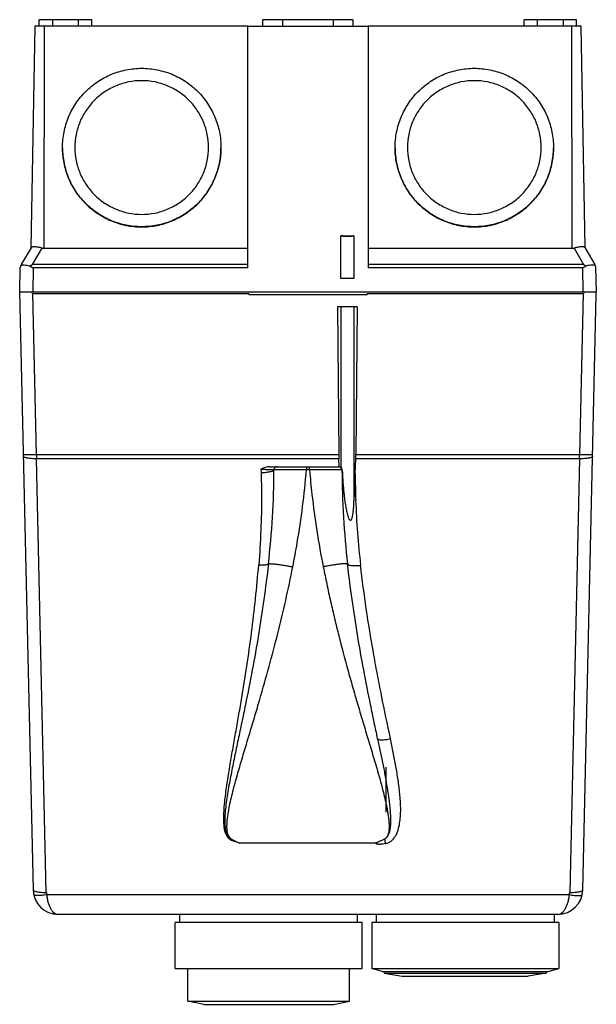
# Model space of a CAD drawing. Header units: millimetres. Extents: x 18 to 106, y 13 to 163.
import ezdxf

# ---------------------------------------------------------------- set-up
doc = ezdxf.new("R2010")
doc.units = ezdxf.units.MM
doc.header["$LTSCALE"] = 11.429563
doc.layers.get('0').update_dxf_attribs({"linetype": 'CONTINUOUS'})

msp = doc.modelspace()

# ---------------------------------------------------------------- linework, layer by layer
at = {"color": 7, "linetype": 'Continuous'}
for p, q in [((21.2, 162.21), (21.2, 163.21)), ((29.2, 163.21), (21.2, 163.21)), ((23.2, 163.21), (23.2, 162.21)), ((27.2, 162.21), (27.2, 163.21)), ((29.2, 162.21), (29.2, 163.21)), ((55.33, 162.21), (55.33, 163.21)), ((69.07, 163.21), (55.33, 163.21)), ((58.33, 163.21), (58.33, 162.21)), ((66.07, 162.21), (66.07, 163.21)), ((69.07, 163.21), (69.07, 162.21)), ((95.2, 162.21), (95.2, 163.21)), ((103.2, 163.21), (95.2, 163.21)), ((97.2, 163.21), (97.2, 162.21)), ((101.2, 162.21), (101.2, 163.21)), ((103.2, 162.21), (103.2, 163.21)), ((20.51, 162.21), (19.92, 128.41)), ((53.04, 162.21), (20.51, 162.21)), ((21.92, 128.32), (22.01, 162.21)), ((53.04, 125.35), (53.04, 162.21)), ((53.04, 162.21), (71.37, 162.21)), ((71.37, 162.21), (71.37, 125.35)), ((103.9, 162.21), (71.37, 162.21)), ((102.4, 162.21), (102.49, 128.32)), ((104.49, 128.45), (103.9, 162.21)), ((67.2, 123.71), (67.2, 130.26)), ((67.2, 130.26), (69.2, 130.26)), ((67.57, 130.21), (68.83, 130.21)), ((69.2, 130.26), (69.2, 123.71)), ((19.93, 128.43), (18.5, 125.94)), ((20.17, 125.85), (21.62, 128.36)), ((53.04, 128.32), (21.92, 128.32)), ((102.49, 128.32), (71.37, 128.32)), ((102.81, 128.36), (104.27, 125.85)), ((105.91, 126), (104.48, 128.46)), ((18.24, 121.71), (18.3, 125.44)), ((53.04, 125.84), (20.17, 125.85)), ((20.24, 121.71), (20.3, 125.35)), ((53.04, 125.35), (20.3, 125.35)), ((104.27, 125.85), (71.37, 125.84)), ((104.11, 125.35), (71.37, 125.35)), ((104.11, 125.35), (104.17, 121.71)), ((106.1, 125.5), (106.17, 121.71)), ((69.2, 123.71), (67.2, 123.71)), ((18.2, 121.71), (20.26, 30.43)), ((18.2, 121.71), (106.2, 121.71)), ((106.2, 121.27), (106.2, 121.71)), ((20.76, 96.88), (20.21, 121.43)), ((20.21, 121.43), (53.19, 121.43)), ((53.19, 121.43), (53.19, 121.27)), ((53.19, 121.27), (71.21, 121.27)), ((71.21, 121.43), (71.21, 121.27)), ((71.21, 121.43), (104.21, 121.43)), ((104.21, 121.43), (103.65, 96.88)), ((104.14, 30.43), (106.2, 121.27)), ((66.72, 119.42), (66.89, 96.88)), ((69.69, 119.42), (66.72, 119.42)), ((67.2, 119.42), (67.2, 95.01)), ((69.2, 119.42), (69.2, 89.86)), ((69.69, 119.42), (69.52, 96.88)), ((20.76, 96.88), (20.77, 96.22)), ((20.76, 96.88), (66.89, 96.88)), ((22.26, 30.06), (20.77, 96.22)), ((66.91, 96.22), (20.77, 96.22)), ((66.96, 95.01), (66.91, 96.22)), ((69.4, 93.92), (69.5, 96.22)), ((103.64, 96.22), (69.5, 96.22)), ((69.52, 96.88), (103.65, 96.88)), ((103.64, 96.22), (102.14, 30.06)), ((103.64, 96.22), (103.65, 96.88)), ((56.37, 95.01), (67.18, 95.01)), ((61.97, 95.01), (61.97, 94.51)), ((62.44, 94.51), (62.44, 95.01)), ((55.03, 94.62), (55.04, 94.11)), ((62.44, 94.51), (61.97, 94.51)), ((67.39, 94.47), (67.39, 94.51)), ((67.44, 94.47), (67.43, 94.53)), ((67.44, 94.43), (67.44, 94.47)), ((74.14, 42.31), (74.14, 49.16)), ((51.76, 37.6), (72.55, 37.6)), ((22.3, 29.72), (102.1, 29.72)), ((100.34, 26.71), (24.06, 26.71)), ((42.62, 25.46), (42.62, 26.71)), ((69.78, 25.46), (69.78, 26.71)), ((72.62, 26.71), (72.62, 25.46)), ((99.78, 26.71), (99.78, 25.46)), ((70.46, 25.46), (41.94, 25.46)), ((41.94, 18.46), (41.94, 25.46)), ((70.46, 18.46), (70.46, 25.46)), ((100.46, 25.46), (71.94, 25.46)), ((71.94, 25.46), (71.94, 18.46)), ((100.46, 25.46), (100.46, 18.46)), ((41.94, 18.46), (70.46, 18.46)), ((43.84, 13.47), (43.84, 18.46)), ((68.56, 13.47), (68.56, 18.46)), ((71.94, 18.46), (100.46, 18.46)), ((73.54, 17.99), (71.94, 18.46)), ((98.86, 17.99), (100.46, 18.46)), ((73.54, 17.99), (98.86, 17.99)), ((73.84, 17.99), (73.84, 17.76)), ((73.84, 17.76), (98.56, 17.76)), ((73.84, 17.76), (76.58, 17.26)), ((76.58, 17.26), (95.82, 17.26)), ((98.56, 17.76), (95.82, 17.26)), ((98.56, 17.99), (98.56, 17.76)), ((46.3, 12.98), (43.84, 13.47)), ((43.84, 13.47), (68.56, 13.47)), ((46.3, 12.98), (66.1, 12.98)), ((66.1, 12.98), (68.56, 13.47))]:
    msp.add_line(p, q, dxfattribs=at)
for centre, radius, start, end in [((68.63, 146.26), 16.05, 270.7395, 271.4496), ((20.01, 125.07), 1.75, 150, 167.5348), ((104.39, 125.12), 1.75, 12.4652, 30), ((57.51, 94.51), 0.5, 89.9996, 179.9092), ((66.89, 94.51), 0.5, 0.0639, 82.341), ((-72.99, 95.01), 130, 353.437, 359.78), ((197.39, 95.01), 130, 180.241, 186.5629), ((66.82, 94.51), 0.611, 1.9477, 11.4014), ((197.39, 94.6), 127.99, 180.3014, 182.1165), ((197.42, 94.6), 128.03, 182.117, 186.5625), ((52.54, 40.07), 3.07, 200.3168, 200.7879), ((51.25, 39.49), 1.66, 213.312, 219.3594), ((63.04, 71.19), 35.44, 249.2356, 251.4423), ((64.84, 72.2), 36.99, 247.1794, 249.2828), ((66.48, 69.03), 34.71, 242.6572, 244.912), ((121.15, 47.25), 48.13, 190.8478, 191.6823), ((24.06, 30.51), 3.8, 181.2934, 270), ((24.07, 30.1), 1.8, 181.3019, 191.9914), ((100.34, 30.51), 3.8, 270, 358.7004), ((100.34, 30.1), 1.8, 348.0076, 358.6935)]:
    msp.add_arc(centre, radius, start, end, dxfattribs=at)
for centre, major_axis, ratio, start_param, end_param in [((21.93, 131.71), (0.01, 3.39), 0.574485, -3.293094, -3.139301), ((102.48, 131.71), (-0.01, 3.39), 0.574501, -3.143871, -2.980781), ((18.92, 178.74), (-1.29, 57.31), 0.034891, -3.242392, -3.14238), ((105.51, 178.74), (1.3, 57.31), 0.034891, -3.140801, -3.04079), ((67.72, 97.01), (0, 3.8), 0.217304, -4.677482, -4.502949), ((68.69, 97.01), (0, 3.8), 0.217304, -1.780236, -1.605703)]:
    msp.add_ellipse(centre, major_axis=major_axis, ratio=ratio, start_param=start_param, end_param=end_param, dxfattribs=at)
for points, knots in [([(24.74, 143.71), (24.74, 144.5), (24.9, 146.08), (25.59, 148.37), (26.71, 150.47), (28.23, 152.31), (30.07, 153.83), (32.17, 154.95), (34.45, 155.64), (36.83, 155.88), (39.2, 155.64), (41.48, 154.95), (43.59, 153.83), (45.43, 152.31), (46.94, 150.47), (48.07, 148.37), (48.76, 146.08), (48.92, 144.5), (48.92, 143.71)], [0, 0, 0, 0, 0.062493, 0.124993, 0.187489, 0.249987, 0.312487, 0.37499, 0.437494, 0.499998, 0.562503, 0.625006, 0.687508, 0.750008, 0.812507, 0.875004, 0.937506, 1, 1, 1, 1]), ([(75.49, 143.71), (75.49, 144.5), (75.65, 146.08), (76.34, 148.37), (77.46, 150.47), (78.98, 152.31), (80.82, 153.83), (82.92, 154.95), (85.2, 155.64), (87.58, 155.88), (89.95, 155.64), (92.23, 154.95), (94.34, 153.83), (96.18, 152.31), (97.69, 150.47), (98.82, 148.37), (99.51, 146.08), (99.67, 144.5), (99.67, 143.71)], [0, 0, 0, 0, 0.062493, 0.124993, 0.187489, 0.249987, 0.312487, 0.37499, 0.437494, 0.499998, 0.562503, 0.625006, 0.687508, 0.750008, 0.812507, 0.875004, 0.937506, 1, 1, 1, 1]), ([(36.83, 153.91), (36.16, 153.91), (34.83, 153.78), (32.9, 153.19), (31.13, 152.24), (29.57, 150.97), (28.29, 149.41), (27.34, 147.64), (26.76, 145.71), (26.63, 144.38), (26.63, 143.71)], [0, 0, 0, 0, 0.125, 0.250027, 0.375023, 0.500024, 0.625022, 0.750007, 0.875018, 1, 1, 1, 1]), ([(47.03, 143.71), (47.03, 144.38), (46.9, 145.71), (46.31, 147.64), (45.36, 149.41), (44.09, 150.97), (42.53, 152.24), (40.76, 153.19), (38.83, 153.78), (37.49, 153.91), (36.83, 153.91)], [0, 0, 0, 0, 0.124982, 0.249993, 0.374978, 0.499976, 0.624977, 0.749973, 0.875, 1, 1, 1, 1]), ([(87.58, 153.91), (86.91, 153.91), (85.58, 153.78), (83.65, 153.19), (81.88, 152.24), (80.32, 150.97), (79.04, 149.41), (78.09, 147.64), (77.51, 145.71), (77.38, 144.38), (77.38, 143.71)], [0, 0, 0, 0, 0.125, 0.250027, 0.375023, 0.500024, 0.625022, 0.750007, 0.875018, 1, 1, 1, 1]), ([(97.78, 143.71), (97.78, 144.38), (97.65, 145.71), (97.06, 147.64), (96.11, 149.41), (94.84, 150.97), (93.28, 152.24), (91.51, 153.19), (89.58, 153.78), (88.24, 153.91), (87.58, 153.91)], [0, 0, 0, 0, 0.124982, 0.249993, 0.374978, 0.499976, 0.624977, 0.749973, 0.875, 1, 1, 1, 1]), ([(48.92, 143.71), (48.92, 142.92), (48.76, 141.34), (48.07, 139.05), (46.94, 136.95), (45.43, 135.11), (43.59, 133.6), (41.48, 132.47), (39.2, 131.78), (36.83, 131.55), (34.45, 131.78), (32.17, 132.47), (30.07, 133.6), (28.23, 135.11), (26.71, 136.95), (25.59, 139.05), (24.9, 141.34), (24.74, 142.92), (24.74, 143.71)], [0, 0, 0, 0, 0.062493, 0.124993, 0.187489, 0.249987, 0.312487, 0.37499, 0.437494, 0.499998, 0.562503, 0.625006, 0.687508, 0.750008, 0.812507, 0.875004, 0.937506, 1, 1, 1, 1]), ([(24.74, 143.68), (24.74, 142.89), (24.9, 141.31), (25.59, 139.03), (26.71, 136.92), (28.23, 135.08), (30.07, 133.57), (32.17, 132.44), (34.45, 131.75), (36.83, 131.52), (39.2, 131.75), (41.48, 132.44), (43.59, 133.57), (45.43, 135.08), (46.94, 136.92), (48.07, 139.03), (48.76, 141.31), (48.92, 142.89), (48.92, 143.68)], [0, 0, 0, 0, 0.062493, 0.124993, 0.187489, 0.249987, 0.312487, 0.37499, 0.437494, 0.499998, 0.562503, 0.625006, 0.687508, 0.750008, 0.812507, 0.875004, 0.937506, 1, 1, 1, 1]), ([(26.63, 143.71), (26.63, 143.04), (26.76, 141.71), (27.34, 139.78), (28.29, 138.01), (29.57, 136.45), (31.13, 135.18), (32.9, 134.23), (34.83, 133.64), (36.16, 133.51), (36.83, 133.51)], [0, 0, 0, 0, 0.124982, 0.249993, 0.374978, 0.499976, 0.624977, 0.749973, 0.875, 1, 1, 1, 1]), ([(36.83, 133.51), (37.49, 133.51), (38.83, 133.64), (40.76, 134.23), (42.53, 135.18), (44.09, 136.45), (45.36, 138.01), (46.31, 139.78), (46.9, 141.71), (47.03, 143.04), (47.03, 143.71)], [0, 0, 0, 0, 0.125, 0.250027, 0.375023, 0.500024, 0.625022, 0.750007, 0.875018, 1, 1, 1, 1]), ([(99.67, 143.71), (99.67, 142.92), (99.51, 141.34), (98.82, 139.05), (97.69, 136.95), (96.18, 135.11), (94.34, 133.6), (92.23, 132.47), (89.95, 131.78), (87.58, 131.55), (85.2, 131.78), (82.92, 132.47), (80.82, 133.6), (78.98, 135.11), (77.46, 136.95), (76.34, 139.05), (75.65, 141.34), (75.49, 142.92), (75.49, 143.71)], [0, 0, 0, 0, 0.062493, 0.124993, 0.187489, 0.249987, 0.312487, 0.37499, 0.437494, 0.499998, 0.562503, 0.625006, 0.687508, 0.750008, 0.812507, 0.875004, 0.937506, 1, 1, 1, 1]), ([(75.49, 143.68), (75.49, 142.89), (75.65, 141.31), (76.34, 139.03), (77.46, 136.92), (78.98, 135.08), (80.82, 133.57), (82.92, 132.44), (85.2, 131.75), (87.58, 131.52), (89.95, 131.75), (92.23, 132.44), (94.34, 133.57), (96.18, 135.08), (97.69, 136.92), (98.82, 139.03), (99.51, 141.31), (99.67, 142.89), (99.67, 143.68)], [0, 0, 0, 0, 0.062493, 0.124993, 0.187489, 0.249987, 0.312487, 0.37499, 0.437494, 0.499998, 0.562503, 0.625006, 0.687508, 0.750008, 0.812507, 0.875004, 0.937506, 1, 1, 1, 1]), ([(77.38, 143.71), (77.38, 143.04), (77.51, 141.71), (78.09, 139.78), (79.04, 138.01), (80.32, 136.45), (81.88, 135.18), (83.65, 134.23), (85.58, 133.64), (86.91, 133.51), (87.58, 133.51)], [0, 0, 0, 0, 0.124982, 0.249993, 0.374978, 0.499976, 0.624977, 0.749973, 0.875, 1, 1, 1, 1]), ([(87.58, 133.51), (88.24, 133.51), (89.58, 133.64), (91.51, 134.23), (93.28, 135.18), (94.84, 136.45), (96.11, 138.01), (97.06, 139.78), (97.65, 141.71), (97.78, 143.04), (97.78, 143.71)], [0, 0, 0, 0, 0.125, 0.250027, 0.375023, 0.500024, 0.625022, 0.750007, 0.875018, 1, 1, 1, 1]), ([(67.57, 130.21), (67.55, 130.21), (67.49, 130.22), (67.42, 130.22), (67.36, 130.22), (67.3, 130.22), (67.26, 130.22), (67.23, 130.22), (67.22, 130.22), (67.21, 130.23), (67.21, 130.23), (67.2, 130.23), (67.2, 130.23)], [0, 0, 0, 0, 0.221594, 0.420125, 0.592536, 0.736371, 0.850108, 0.932359, 0.961396, 0.982303, 0.99507, 1, 1, 1, 1]), ([(69.2, 130.23), (69.2, 130.23), (69.2, 130.23), (69.19, 130.22), (69.18, 130.22), (69.16, 130.22), (69.13, 130.22), (69.09, 130.22), (69.06, 130.22), (69.03, 130.22)], [0, 0, 0, 0, 0.017788, 0.06645, 0.146458, 0.257557, 0.399318, 0.570924, 1, 1, 1, 1]), ([(21.62, 128.36), (21.42, 128.41), (21.04, 128.5), (20.59, 128.55), (20.29, 128.55), (20.12, 128.53), (20.01, 128.5), (19.95, 128.45), (19.93, 128.43)], [0, 0, 0, 0, 0.363048, 0.668827, 0.789231, 0.884294, 0.953387, 1, 1, 1, 1]), ([(104.48, 128.46), (104.47, 128.49), (104.41, 128.52), (104.3, 128.55), (104.14, 128.57), (103.84, 128.57), (103.39, 128.51), (103.01, 128.42), (102.81, 128.36)], [0, 0, 0, 0, 0.04408, 0.111715, 0.206015, 0.326433, 0.633663, 1, 1, 1, 1]), ([(19.75, 125.62), (19.59, 125.66), (19.31, 125.71), (18.91, 125.75), (18.63, 125.75), (18.46, 125.72), (18.4, 125.7), (18.37, 125.68)], [0, 0, 0, 0, 0.340067, 0.631172, 0.854146, 0.93674, 1, 1, 1, 1]), ([(19.75, 125.62), (19.78, 125.64), (19.85, 125.68), (19.94, 125.73), (20.01, 125.76), (20.08, 125.8), (20.13, 125.84), (20.17, 125.85)], [0, 0, 0, 0, 0.251231, 0.501505, 0.626399, 0.751468, 1, 1, 1, 1]), ([(20.3, 125.35), (20.2, 125.35), (20.04, 125.41), (19.87, 125.53), (19.79, 125.59), (19.75, 125.62)], [0, 0, 0, 0, 0.501981, 0.752183, 1, 1, 1, 1]), ([(104.67, 125.63), (104.63, 125.6), (104.54, 125.53), (104.37, 125.42), (104.21, 125.35), (104.11, 125.35)], [0, 0, 0, 0, 0.247711, 0.497903, 1, 1, 1, 1]), ([(104.27, 125.85), (104.3, 125.84), (104.35, 125.81), (104.42, 125.77), (104.49, 125.73), (104.57, 125.69), (104.64, 125.65), (104.67, 125.63)], [0, 0, 0, 0, 0.248579, 0.373675, 0.498579, 0.748833, 1, 1, 1, 1]), ([(106.04, 125.73), (106.01, 125.74), (105.95, 125.76), (105.78, 125.78), (105.5, 125.78), (105.11, 125.73), (104.82, 125.67), (104.67, 125.63)], [0, 0, 0, 0, 0.061494, 0.143177, 0.365924, 0.65807, 1, 1, 1, 1]), ([(18.76, 96.91), (18.76, 96.91), (18.77, 96.9), (18.78, 96.9), (18.81, 96.89), (18.86, 96.89), (18.92, 96.88), (19.01, 96.88), (19.11, 96.88), (19.22, 96.87), (19.41, 96.87), (19.67, 96.87), (20.01, 96.87), (20.38, 96.87), (20.63, 96.88), (20.76, 96.88)], [0, 0, 0, 0, 0.002089, 0.006083, 0.020842, 0.044829, 0.077954, 0.119903, 0.170274, 0.228641, 0.294424, 0.445568, 0.618041, 0.805478, 1, 1, 1, 1]), ([(20.77, 96.22), (20.64, 96.22), (20.39, 96.22), (20.02, 96.24), (19.68, 96.27), (19.38, 96.31), (19.13, 96.36), (18.96, 96.42), (18.86, 96.47), (18.8, 96.52), (18.77, 96.57), (18.77, 96.6)], [0, 0, 0, 0, 0.185477, 0.364339, 0.529541, 0.675499, 0.797355, 0.891528, 0.927867, 0.957322, 1, 1, 1, 1]), ([(105.64, 96.6), (105.64, 96.57), (105.61, 96.52), (105.55, 96.47), (105.45, 96.42), (105.29, 96.36), (105.04, 96.31), (104.74, 96.27), (104.4, 96.24), (104.03, 96.22), (103.77, 96.22), (103.64, 96.22)], [0, 0, 0, 0, 0.042666, 0.072105, 0.108419, 0.202521, 0.324335, 0.470277, 0.63554, 0.814494, 1, 1, 1, 1]), ([(103.65, 96.88), (103.78, 96.88), (104.04, 96.87), (104.41, 96.87), (104.75, 96.87), (105.01, 96.87), (105.19, 96.87), (105.31, 96.88), (105.41, 96.88), (105.49, 96.88), (105.56, 96.89), (105.61, 96.89), (105.63, 96.9), (105.65, 96.9), (105.65, 96.91), (105.65, 96.91)], [0, 0, 0, 0, 0.194492, 0.381833, 0.55424, 0.705402, 0.771214, 0.829598, 0.880003, 0.921993, 0.955142, 0.979143, 0.993913, 0.997911, 1, 1, 1, 1]), ([(56.37, 95.01), (56.14, 95.01), (55.67, 94.92), (55.24, 94.72), (55.03, 94.62)], [0, 0, 0, 0, 0.500137, 1, 1, 1, 1]), ([(67.22, 94.99), (67.22, 94.99), (67.21, 95), (67.2, 95), (67.2, 95.01)], [0, 0, 0, 0, 0.664715, 1, 1, 1, 1]), ([(67.42, 94.63), (67.4, 94.72), (67.35, 94.83), (67.27, 94.94), (67.23, 94.97), (67.22, 94.99)], [0, 0, 0, 0, 0.64741, 0.864036, 1, 1, 1, 1]), ([(55.04, 94.11), (55.08, 92.93), (55.16, 88.23), (54.97, 83.53), (54.68, 80.02)], [0, 0, 0, 0, 0.249924, 1, 1, 1, 1]), ([(55.03, 94.62), (55.16, 94.62), (55.41, 94.61), (55.78, 94.61), (56.12, 94.6), (56.42, 94.58), (56.63, 94.57), (56.77, 94.56), (56.86, 94.55), (56.92, 94.54), (56.97, 94.53), (57, 94.53), (57.01, 94.52), (57.01, 94.51)], [0, 0, 0, 0, 0.195692, 0.383512, 0.555933, 0.706562, 0.829705, 0.879681, 0.921328, 0.954252, 0.978272, 0.993346, 1, 1, 1, 1]), ([(55.04, 94.11), (55.29, 94.11), (55.66, 94.14), (56.12, 94.2), (56.42, 94.25), (56.66, 94.3), (56.82, 94.36), (56.92, 94.41), (56.98, 94.45), (57.01, 94.49), (57.01, 94.51)], [0, 0, 0, 0, 0.366543, 0.533134, 0.680332, 0.803046, 0.897306, 0.933191, 0.961663, 1, 1, 1, 1]), ([(61.97, 94.51), (61.65, 94.52), (61.02, 94.52), (60.1, 94.53), (59.37, 94.53), (58.83, 94.53), (58.47, 94.53), (58.15, 94.53), (57.86, 94.53), (57.61, 94.53), (57.43, 94.53), (57.31, 94.53), (57.23, 94.53), (57.16, 94.52), (57.11, 94.52), (57.07, 94.52), (57.04, 94.52), (57.03, 94.52), (57.02, 94.52), (57.02, 94.52), (57.01, 94.52), (57.01, 94.51)], [0, 0, 0, 0, 0.195046, 0.382781, 0.555709, 0.634568, 0.707315, 0.773212, 0.83165, 0.882059, 0.923948, 0.941583, 0.956951, 0.970009, 0.980725, 0.989085, 0.99508, 0.997188, 0.998703, 0.99963, 1, 1, 1, 1]), ([(59.88, 79.73), (60.12, 80.95), (61.03, 85.84), (61.65, 90.79), (61.97, 94.51)], [0, 0, 0, 0, 0.24977, 1, 1, 1, 1]), ([(67.39, 94.52), (67.39, 94.52), (67.39, 94.52), (67.39, 94.52), (67.38, 94.52), (67.36, 94.52), (67.34, 94.52), (67.3, 94.52), (67.24, 94.52), (67.18, 94.53), (67.1, 94.53), (66.98, 94.53), (66.8, 94.53), (66.55, 94.53), (66.26, 94.53), (65.93, 94.53), (65.57, 94.53), (65.04, 94.53), (64.31, 94.53), (63.39, 94.52), (62.76, 94.52), (62.44, 94.51)], [0, 0, 0, 0, 0.000372, 0.001299, 0.002815, 0.004923, 0.010919, 0.019281, 0.029998, 0.043057, 0.058427, 0.076062, 0.117954, 0.168366, 0.226807, 0.292705, 0.365454, 0.444312, 0.61724, 0.804971, 1, 1, 1, 1]), ([(62.44, 94.51), (62.54, 93.27), (63.03, 88.32), (63.8, 83.39), (64.53, 79.73)], [0, 0, 0, 0, 0.250317, 1, 1, 1, 1]), ([(67.39, 94.51), (67.39, 94.52), (67.4, 94.52), (67.41, 94.53), (67.41, 94.53)], [0, 0, 0, 0, 0.352924, 1, 1, 1, 1]), ([(67.44, 94.43), (67.43, 94.43), (67.42, 94.45), (67.4, 94.47), (67.4, 94.49)], [0, 0, 0, 0, 0.279136, 1, 1, 1, 1]), ([(67.41, 94.53), (67.41, 94.53), (67.42, 94.53), (67.43, 94.53), (67.43, 94.53)], [0, 0, 0, 0, 0.216125, 1, 1, 1, 1]), ([(67.44, 94.43), (67.45, 93.97), (67.49, 93.28), (67.55, 92.35), (67.61, 91.66), (67.68, 90.97), (67.75, 90.28), (67.83, 89.71), (67.9, 89.25), (67.96, 88.91), (68.02, 88.57), (68.09, 88.23), (68.15, 87.95), (68.21, 87.73), (68.26, 87.56), (68.31, 87.39), (68.37, 87.23), (68.44, 87.07), (68.52, 86.95), (68.59, 86.87), (68.65, 86.83), (68.71, 86.84), (68.76, 86.85), (68.8, 86.9), (68.85, 86.96), (68.88, 87.04), (68.91, 87.11), (68.95, 87.22), (68.99, 87.35), (69.02, 87.51), (69.05, 87.68), (69.09, 87.9), (69.12, 88.18), (69.15, 88.51), (69.18, 88.85), (69.19, 89.19), (69.2, 89.53), (69.2, 89.75), (69.2, 89.86)], [0, 0, 0, 0, 0.126546, 0.18979, 0.253024, 0.316259, 0.379501, 0.442762, 0.474402, 0.506051, 0.53771, 0.569378, 0.601056, 0.616898, 0.632739, 0.648575, 0.664395, 0.680171, 0.695785, 0.70341, 0.710637, 0.714103, 0.717544, 0.724535, 0.731747, 0.739095, 0.746529, 0.754021, 0.769117, 0.784314, 0.799576, 0.814884, 0.845593, 0.876388, 0.90724, 0.938132, 0.969054, 1, 1, 1, 1]), ([(69.4, 93.92), (69.38, 93.59), (69.32, 92.23), (69.25, 90.88), (69.2, 89.86)], [0, 0, 0, 0, 0.25021, 1, 1, 1, 1]), ([(49.66, 39), (49.58, 39.2), (49.47, 39.62), (49.36, 40.48), (49.33, 41.56), (49.4, 42.85), (49.52, 44.14), (49.68, 45.43), (49.92, 47.14), (50.26, 49.27), (50.71, 51.82), (51.16, 54.37), (51.61, 56.92), (52.2, 60.32), (52.89, 64.59), (53.61, 69.72), (54.22, 74.86), (54.54, 78.3), (54.68, 80.02)], [0, 0, 0, 0, 0.015637, 0.03126, 0.062488, 0.093724, 0.124966, 0.156213, 0.187463, 0.24997, 0.312484, 0.374999, 0.437515, 0.500028, 0.625044, 0.750044, 0.875029, 1, 1, 1, 1]), ([(56.16, 80.16), (55.95, 78.35), (55.49, 74.75), (54.67, 69.36), (53.72, 64), (52.84, 59.55), (52.1, 56.01), (51.54, 53.36), (50.98, 50.71), (50.45, 48.07), (50.04, 45.87), (49.77, 44.11), (49.6, 42.79), (49.5, 41.48), (49.5, 40.39), (49.59, 39.57), (49.69, 39.19), (49.75, 39.02)], [0, 0, 0, 0, 0.130572, 0.261094, 0.39152, 0.521774, 0.586799, 0.651726, 0.716522, 0.781128, 0.845443, 0.877431, 0.909244, 0.940784, 0.971835, 0.987042, 1, 1, 1, 1]), ([(49.88, 39.45), (49.85, 39.66), (49.83, 40.09), (49.86, 40.94), (49.99, 42.01), (50.22, 43.28), (50.51, 44.54), (50.82, 45.79), (51.27, 47.46), (51.87, 49.53), (52.61, 52.02), (53.36, 54.51), (54.11, 57), (55.09, 60.32), (56.28, 64.5), (57.61, 69.54), (58.82, 74.62), (59.54, 78.02), (59.88, 79.73)], [0, 0, 0, 0, 0.015339, 0.030764, 0.061708, 0.092739, 0.123819, 0.154934, 0.186071, 0.248411, 0.310815, 0.373274, 0.43578, 0.498331, 0.623551, 0.748914, 0.874404, 1, 1, 1, 1]), ([(56.16, 80.16), (56.16, 80.14), (56.14, 80.11), (56.09, 80.09), (56.02, 80.06), (55.89, 80.03), (55.7, 80.01), (55.47, 79.99), (55.13, 79.99), (54.86, 80), (54.68, 80.02)], [0, 0, 0, 0, 0.035336, 0.062004, 0.096576, 0.191601, 0.319141, 0.474064, 0.646331, 1, 1, 1, 1]), ([(56.16, 80.16), (56.16, 80.17), (56.18, 80.18), (56.2, 80.19), (56.25, 80.2), (56.32, 80.21), (56.45, 80.22), (56.6, 80.21), (56.79, 80.2), (57.02, 80.18), (57.38, 80.15), (57.88, 80.08), (58.53, 79.98), (59.21, 79.86), (59.66, 79.77), (59.88, 79.73)], [0, 0, 0, 0, 0.00808, 0.014231, 0.022266, 0.044702, 0.076446, 0.118054, 0.169211, 0.229368, 0.297958, 0.456828, 0.634649, 0.819263, 1, 1, 1, 1]), ([(68.25, 80.16), (68.24, 80.17), (68.23, 80.18), (68.2, 80.19), (68.16, 80.2), (68.08, 80.21), (67.96, 80.22), (67.8, 80.21), (67.61, 80.2), (67.39, 80.18), (67.03, 80.15), (66.52, 80.08), (65.87, 79.98), (65.2, 79.86), (64.75, 79.77), (64.53, 79.73)], [0, 0, 0, 0, 0.008083, 0.014237, 0.022276, 0.044717, 0.076466, 0.118076, 0.169234, 0.229391, 0.29798, 0.456846, 0.634661, 0.819269, 1, 1, 1, 1]), ([(64.53, 79.73), (64.71, 78.85), (65.07, 77.09), (65.64, 74.46), (66.25, 71.84), (67.11, 68.36), (68.03, 64.89), (69, 61.44), (69.75, 58.85), (70.52, 56.27), (71.29, 53.7), (72.07, 51.12), (72.71, 48.97), (73.2, 47.25), (73.55, 45.95), (73.88, 44.64), (74.13, 43.55), (74.3, 42.67), (74.41, 42.01), (74.5, 41.34), (74.57, 40.67), (74.58, 40.11), (74.56, 39.66), (74.52, 39.33), (74.46, 39.05), (74.39, 38.84), (74.32, 38.68), (74.24, 38.54), (74.14, 38.4), (74.02, 38.29), (73.92, 38.22), (73.88, 38.19)], [0, 0, 0, 0, 0.0625, 0.124998, 0.187498, 0.249997, 0.374992, 0.437491, 0.49999, 0.562489, 0.624988, 0.687486, 0.749985, 0.781234, 0.812484, 0.843733, 0.874981, 0.890606, 0.90623, 0.921854, 0.937477, 0.9531, 0.960913, 0.968726, 0.976536, 0.980444, 0.98436, 0.988266, 0.992174, 0.996094, 1, 1, 1, 1]), ([(72.83, 53.5), (72.66, 54.34), (72.3, 56.06), (71.57, 59.55), (70.69, 64), (69.74, 69.36), (68.91, 74.75), (68.45, 78.35), (68.25, 80.16)], [0, 0, 0, 0, 0.094561, 0.194895, 0.395878, 0.597126, 0.798523, 1, 1, 1, 1]), ([(68.25, 80.16), (68.25, 80.13), (68.28, 80.09), (68.34, 80.05), (68.44, 80), (68.61, 79.96), (68.86, 79.93), (69.17, 79.91), (69.51, 79.91), (69.87, 79.93), (70.11, 79.96), (70.23, 79.97)], [0, 0, 0, 0, 0.039476, 0.067195, 0.102262, 0.197097, 0.323567, 0.477081, 0.647988, 0.825512, 1, 1, 1, 1]), ([(74.79, 53.5), (74.33, 55.69), (73.64, 58.98), (72.78, 63.38), (71.97, 67.78), (71.07, 73.3), (70.49, 77.74), (70.23, 79.97)], [0, 0, 0, 0, 0.250062, 0.375079, 0.500089, 0.75007, 1, 1, 1, 1]), ([(72.83, 53.5), (72.84, 53.48), (72.87, 53.44), (72.93, 53.41), (73.03, 53.37), (73.2, 53.35), (73.45, 53.34), (73.76, 53.35), (74.09, 53.38), (74.44, 53.44), (74.68, 53.48), (74.79, 53.5)], [0, 0, 0, 0, 0.039296, 0.066904, 0.101832, 0.196265, 0.322254, 0.475362, 0.646205, 0.824268, 1, 1, 1, 1]), ([(72.83, 53.5), (72.97, 52.86), (73.24, 51.58), (73.63, 49.66), (73.99, 47.72), (74.27, 46.11), (74.47, 44.81), (74.6, 43.83), (74.71, 42.85), (74.77, 42.03), (74.79, 41.37), (74.8, 40.88), (74.78, 40.38), (74.74, 39.89), (74.66, 39.4), (74.52, 38.93), (74.29, 38.48), (74.03, 38.26), (73.88, 38.19)], [0, 0, 0, 0, 0.124502, 0.249129, 0.373893, 0.498804, 0.561319, 0.623874, 0.686469, 0.749107, 0.780445, 0.811794, 0.843151, 0.874516, 0.905881, 0.937251, 0.96863, 1, 1, 1, 1]), ([(74.02, 37.5), (74.19, 37.54), (74.54, 37.65), (74.99, 37.95), (75.36, 38.35), (75.74, 38.96), (76.05, 39.8), (76.25, 40.85), (76.34, 41.91), (76.36, 42.98), (76.31, 44.04), (76.19, 45.46), (75.97, 47.22), (75.62, 49.32), (75.22, 51.41), (74.94, 52.81), (74.79, 53.5)], [0, 0, 0, 0, 0.031753, 0.063371, 0.094857, 0.126238, 0.188712, 0.25112, 0.313503, 0.375881, 0.438264, 0.500654, 0.625448, 0.750277, 0.87513, 1, 1, 1, 1]), ([(50.01, 38.86), (49.99, 38.91), (49.93, 39.1), (49.9, 39.3), (49.88, 39.45)], [0, 0, 0, 0, 0.248496, 1, 1, 1, 1]), ([(49.66, 38.98), (49.67, 38.98), (49.69, 38.99), (49.72, 39), (49.74, 39.01), (49.75, 39.02), (49.75, 39.02)], [0, 0, 0, 0, 0.353285, 0.683692, 0.905403, 1, 1, 1, 1]), ([(50.02, 38.48), (49.93, 38.6), (49.83, 38.78), (49.76, 38.97), (49.75, 39.02)], [0, 0, 0, 0, 0.748275, 1, 1, 1, 1]), ([(49.96, 38.44), (50, 38.39), (50.14, 38.24), (50.33, 38.11), (50.48, 38.05)], [0, 0, 0, 0, 0.249915, 1, 1, 1, 1]), ([(50.54, 38.2), (50.41, 38.26), (50.19, 38.46), (50.06, 38.72), (50.01, 38.86)], [0, 0, 0, 0, 0.496014, 1, 1, 1, 1]), ([(50.49, 38.1), (50.4, 38.14), (50.22, 38.25), (50.08, 38.4), (50.02, 38.48)], [0, 0, 0, 0, 0.499884, 1, 1, 1, 1]), ([(50.49, 38.1), (50.49, 38.1), (50.49, 38.08), (50.48, 38.07), (50.48, 38.05)], [0, 0, 0, 0, 0.160571, 1, 1, 1, 1]), ([(50.49, 38.1), (50.5, 38.12), (50.51, 38.15), (50.53, 38.18), (50.54, 38.2)], [0, 0, 0, 0, 0.407868, 1, 1, 1, 1]), ([(74.02, 37.5), (73.89, 37.48), (73.7, 37.44), (73.44, 37.41), (73.28, 37.4), (73.15, 37.39), (73.05, 37.39), (72.96, 37.39), (72.86, 37.4), (72.78, 37.41), (72.72, 37.43), (72.67, 37.45), (72.63, 37.48), (72.59, 37.52), (72.56, 37.57), (72.55, 37.6)], [0, 0, 0, 0, 0.250314, 0.375515, 0.500743, 0.563351, 0.626014, 0.688594, 0.751189, 0.813907, 0.845163, 0.876259, 0.907507, 0.938596, 1, 1, 1, 1]), ([(72.64, 37.6), (72.63, 37.6), (72.59, 37.6), (72.56, 37.6), (72.55, 37.6)], [0, 0, 0, 0, 0.499845, 1, 1, 1, 1]), ([(73.08, 37.81), (73.05, 37.79), (72.97, 37.75), (72.88, 37.71), (72.81, 37.67), (72.75, 37.65), (72.7, 37.62), (72.66, 37.6), (72.64, 37.6)], [0, 0, 0, 0, 0.24999, 0.49997, 0.625016, 0.749868, 0.875217, 1, 1, 1, 1]), ([(73.88, 38.19), (73.81, 38.16), (73.68, 38.09), (73.48, 38), (73.28, 37.9), (73.15, 37.84), (73.08, 37.81)], [0, 0, 0, 0, 0.249995, 0.499999, 0.749999, 1, 1, 1, 1]), ([(20.26, 30.43), (20.27, 30.4), (20.3, 30.35), (20.36, 30.31), (20.45, 30.25), (20.62, 30.2), (20.87, 30.14), (21.17, 30.1), (21.51, 30.07), (21.88, 30.05), (22.13, 30.05), (22.26, 30.06)], [0, 0, 0, 0, 0.042666, 0.072105, 0.108419, 0.202521, 0.324335, 0.470278, 0.635541, 0.814495, 1, 1, 1, 1]), ([(102.14, 30.06), (102.27, 30.05), (102.53, 30.05), (102.9, 30.07), (103.24, 30.1), (103.54, 30.14), (103.78, 30.2), (103.95, 30.25), (104.05, 30.31), (104.11, 30.35), (104.14, 30.4), (104.14, 30.43)], [0, 0, 0, 0, 0.185478, 0.364341, 0.529542, 0.6755, 0.797356, 0.891528, 0.927867, 0.957322, 1, 1, 1, 1]), ([(22.3, 29.72), (22.19, 29.7), (21.95, 29.66), (21.6, 29.61), (21.27, 29.57), (20.97, 29.56), (20.72, 29.57), (20.55, 29.59), (20.44, 29.63), (20.38, 29.66), (20.35, 29.7), (20.35, 29.72)], [0, 0, 0, 0, 0.175753, 0.353826, 0.524669, 0.677771, 0.803752, 0.898178, 0.933103, 0.960709, 1, 1, 1, 1]), ([(22.3, 29.72), (22.33, 29.51), (22.39, 29.09), (22.53, 28.49), (22.71, 27.97), (22.94, 27.53), (23.19, 27.17), (23.46, 26.91), (23.76, 26.75), (23.96, 26.71), (24.06, 26.71)], [0, 0, 0, 0, 0.175212, 0.338958, 0.487772, 0.619856, 0.73485, 0.834053, 0.92048, 1, 1, 1, 1]), ([(100.34, 26.71), (100.44, 26.71), (100.65, 26.75), (100.94, 26.91), (101.22, 27.17), (101.47, 27.53), (101.69, 27.97), (101.88, 28.5), (102.02, 29.09), (102.08, 29.51), (102.1, 29.72)], [0, 0, 0, 0, 0.079698, 0.165883, 0.26506, 0.380104, 0.512147, 0.660988, 0.824885, 1, 1, 1, 1]), ([(102.1, 29.72), (102.22, 29.7), (102.45, 29.66), (102.8, 29.61), (103.14, 29.57), (103.44, 29.56), (103.69, 29.57), (103.86, 29.59), (103.96, 29.63), (104.02, 29.66), (104.05, 29.7), (104.06, 29.72)], [0, 0, 0, 0, 0.175752, 0.353824, 0.524667, 0.677769, 0.803751, 0.898178, 0.933103, 0.96071, 1, 1, 1, 1])]:
    msp.add_open_spline(points, degree=3, knots=knots, dxfattribs=at)
for points in [[(67.2, 95.01), (67.19, 95.01), (67.19, 95.01), (67.18, 95.01)], [(67.4, 94.49), (67.4, 94.5), (67.39, 94.51), (67.39, 94.51)], [(49.66, 38.98), (49.71, 38.84), (49.78, 38.7), (49.86, 38.58)]]:
    msp.add_open_spline(points, degree=3, dxfattribs=at)

doc.saveas('drawing.dxf')
